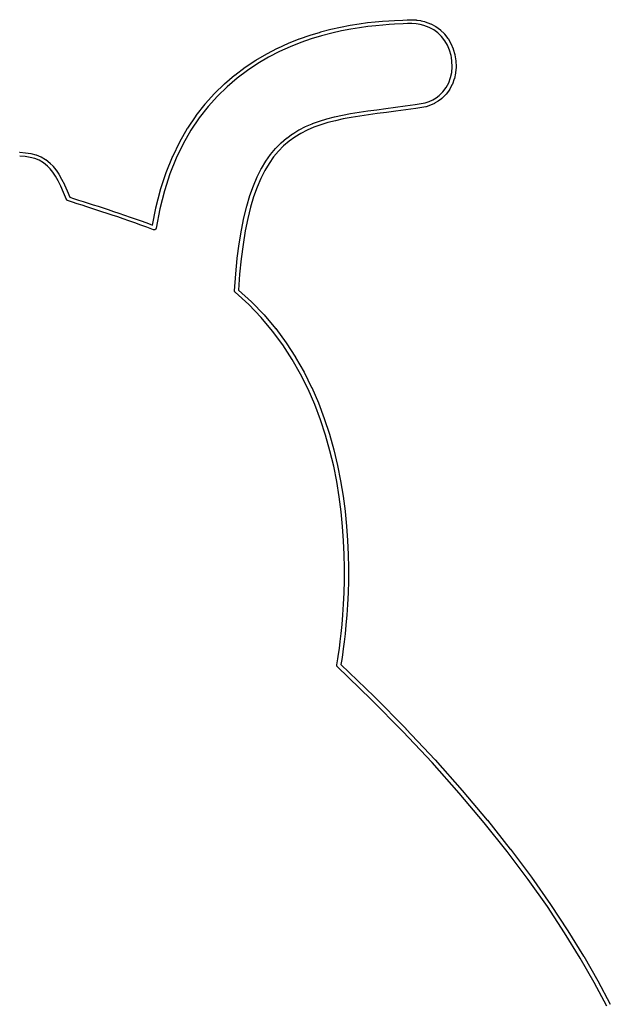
# Model space of a CAD drawing. Extents: x 4.86 to 6.83, y -5.62 to -2.66.
# Tile 3 of 3: x 5.85 to 6.74, y -4.14 to -2.66. Entities that reach past the tile are written whole.
import ezdxf

# ---------------------------------------------------------------- set-up
doc = ezdxf.new("R2010")
doc.units = 0
doc.header["$MEASUREMENT"] = 0
doc.layers.add('BLACK', color=7, linetype='CONTINUOUS')

msp = doc.modelspace()

# ---------------------------------------------------------------- linework, layer by layer
at = {"layer": 'BLACK', "linetype": 'CONTINUOUS'}
for p, q in [((6.32896, -2.67198), (6.34312, -2.66925)), ((6.34312, -2.66925), (6.34316, -2.66924)), ((6.34316, -2.66924), (6.34318, -2.66924)), ((6.34318, -2.66924), (6.3432, -2.66923)), ((6.3432, -2.66923), (6.35664, -2.66705)), ((6.35664, -2.66705), (6.35668, -2.66704)), ((6.35668, -2.66704), (6.3567, -2.66704)), ((6.3567, -2.66704), (6.35672, -2.66704)), ((6.35672, -2.66704), (6.36935, -2.66533)), ((6.36935, -2.66533), (6.36939, -2.66533)), ((6.36939, -2.66533), (6.36941, -2.66533)), ((6.36941, -2.66533), (6.36942, -2.66532)), ((6.36942, -2.66532), (6.38114, -2.66403)), ((6.38175, -2.6699), (6.37011, -2.67119)), ((6.38114, -2.66403), (6.38118, -2.66402)), ((6.38118, -2.66402), (6.38119, -2.66402)), ((6.38119, -2.66402), (6.3812, -2.66402)), ((6.3812, -2.66402), (6.3919, -2.66307)), ((6.3924, -2.66896), (6.38175, -2.6699)), ((6.3919, -2.66307), (6.39194, -2.66307)), ((6.39194, -2.66307), (6.39195, -2.66307)), ((6.39195, -2.66307), (6.39196, -2.66307)), ((6.39196, -2.66307), (6.40154, -2.6624)), ((6.40193, -2.66829), (6.3924, -2.66896)), ((6.40154, -2.6624), (6.40159, -2.6624)), ((6.40159, -2.6624), (6.40996, -2.66194)), ((6.40159, -2.6624), (6.40159, -2.6624)), ((6.40159, -2.6624), (6.40159, -2.6624)), ((6.41026, -2.66784), (6.40193, -2.66829)), ((6.40996, -2.66194), (6.40999, -2.66194)), ((6.40999, -2.66194), (6.40999, -2.66194)), ((6.40999, -2.66194), (6.40999, -2.66194)), ((6.40999, -2.66194), (6.41, -2.66194)), ((6.41, -2.66194), (6.42263, -2.6614)), ((6.41, -2.66194), (6.41, -2.66194)), ((6.42292, -2.6673), (6.41026, -2.66784)), ((6.42263, -2.6614), (6.42918, -2.66094)), ((6.42294, -2.6673), (6.42292, -2.6673)), ((6.42297, -2.6673), (6.42294, -2.6673)), ((6.42301, -2.6673), (6.42297, -2.6673)), ((6.42951, -2.66683), (6.42301, -2.6673)), ((6.42918, -2.66094), (6.42922, -2.66093)), ((6.42922, -2.66093), (6.42929, -2.66094)), ((6.42929, -2.66094), (6.42935, -2.66093)), ((6.42935, -2.66093), (6.4363, -2.66085)), ((6.43625, -2.66676), (6.42951, -2.66683)), ((6.44261, -2.66719), (6.43625, -2.66676)), ((6.4363, -2.66085), (6.43634, -2.66085)), ((6.43634, -2.66085), (6.43643, -2.66086)), ((6.43643, -2.66086), (6.43653, -2.66086)), ((6.43653, -2.66086), (6.44314, -2.66131)), ((6.44863, -2.66811), (6.44261, -2.66719)), ((6.44314, -2.66131), (6.44318, -2.66131)), ((6.44318, -2.66131), (6.44328, -2.66133)), ((6.44328, -2.66133), (6.44338, -2.66133)), ((6.44338, -2.66133), (6.44965, -2.66229)), ((6.45426, -2.66948), (6.44863, -2.66811)), ((6.44965, -2.66229), (6.44969, -2.6623)), ((6.44969, -2.6623), (6.44979, -2.66233)), ((6.44979, -2.66233), (6.4499, -2.66234)), ((6.4499, -2.66234), (6.45582, -2.66379)), ((6.46213, -2.67238), (6.45426, -2.66948)), ((6.45582, -2.66379), (6.45586, -2.6638)), ((6.45586, -2.6638), (6.456, -2.66385)), ((6.456, -2.66385), (6.45614, -2.66388)), ((6.45614, -2.66388), (6.46437, -2.66692)), ((6.46437, -2.66692), (6.4644, -2.66693)), ((6.4644, -2.66693), (6.46457, -2.66701)), ((6.46457, -2.66701), (6.46475, -2.66709)), ((6.46475, -2.66709), (6.47218, -2.6711)), ((6.26688, -2.68976), (6.28285, -2.68419)), ((6.28285, -2.68419), (6.28289, -2.68418)), ((6.28289, -2.68418), (6.28293, -2.68417)), ((6.28293, -2.68417), (6.28297, -2.68416)), ((6.28297, -2.68416), (6.29864, -2.6794)), ((6.3003, -2.68507), (6.28474, -2.68979)), ((6.29864, -2.6794), (6.29868, -2.67939)), ((6.29868, -2.67939), (6.29871, -2.67938)), ((6.29871, -2.67938), (6.29875, -2.67937)), ((6.29875, -2.67937), (6.31401, -2.67536)), ((6.31547, -2.68108), (6.3003, -2.68507)), ((6.31401, -2.67536), (6.31405, -2.67535)), ((6.31405, -2.67535), (6.31408, -2.67534)), ((6.31408, -2.67534), (6.31411, -2.67533)), ((6.31411, -2.67533), (6.32887, -2.672)), ((6.33013, -2.67777), (6.31547, -2.68108)), ((6.32887, -2.672), (6.32891, -2.67199)), ((6.32891, -2.67199), (6.32894, -2.67198)), ((6.32894, -2.67198), (6.32896, -2.67198)), ((6.34419, -2.67506), (6.33013, -2.67777)), ((6.35755, -2.67288), (6.34419, -2.67506)), ((6.37011, -2.67119), (6.35755, -2.67288)), ((6.46919, -2.67619), (6.46213, -2.67238)), ((6.47547, -2.68086), (6.46919, -2.67619)), ((6.47218, -2.6711), (6.47221, -2.67112)), ((6.47221, -2.67112), (6.47237, -2.67123)), ((6.47237, -2.67123), (6.47253, -2.67132)), ((6.47253, -2.67132), (6.47916, -2.67624)), ((6.48098, -2.68632), (6.47547, -2.68086)), ((6.47916, -2.67624), (6.47919, -2.67626)), ((6.47919, -2.67626), (6.47933, -2.67639)), ((6.47933, -2.67639), (6.47948, -2.67651)), ((6.47948, -2.67651), (6.48529, -2.68227)), ((6.48529, -2.68227), (6.48531, -2.68229)), ((6.48531, -2.68229), (6.48543, -2.68244)), ((6.48543, -2.68244), (6.48555, -2.68257)), ((6.48555, -2.68257), (6.49053, -2.68909)), ((6.23417, -2.70367), (6.25045, -2.69629)), ((6.25045, -2.69629), (6.25049, -2.69627)), ((6.25049, -2.69627), (6.25054, -2.69626)), ((6.25054, -2.69626), (6.25058, -2.69624)), ((6.25058, -2.69624), (6.26676, -2.6898)), ((6.26888, -2.69531), (6.25283, -2.7017)), ((6.26676, -2.6898), (6.2668, -2.68979)), ((6.2668, -2.68979), (6.26684, -2.68977)), ((6.26684, -2.68977), (6.26688, -2.68976)), ((6.28474, -2.68979), (6.26888, -2.69531)), ((6.48572, -2.69252), (6.48098, -2.68632)), ((6.48967, -2.69941), (6.48572, -2.69252)), ((6.49283, -2.70692), (6.48967, -2.69941)), ((6.49053, -2.68909), (6.49056, -2.68912)), ((6.49056, -2.68912), (6.49065, -2.68927)), ((6.49065, -2.68927), (6.49075, -2.68941)), ((6.49075, -2.68941), (6.49489, -2.69663)), ((6.49489, -2.69663), (6.49491, -2.69666)), ((6.49491, -2.69666), (6.49497, -2.69681)), ((6.49497, -2.69681), (6.49505, -2.69696)), ((6.49505, -2.69696), (6.49834, -2.7048)), ((6.20145, -2.72164), (6.21762, -2.71219)), ((6.21762, -2.71219), (6.21766, -2.71217)), ((6.21766, -2.71217), (6.21771, -2.71214)), ((6.21771, -2.71214), (6.21776, -2.71211)), ((6.21776, -2.71211), (6.23404, -2.70373)), ((6.23668, -2.70901), (6.22053, -2.71733)), ((6.23404, -2.70373), (6.23408, -2.70371)), ((6.23408, -2.70371), (6.23413, -2.70369)), ((6.23413, -2.70369), (6.23417, -2.70367)), ((6.25283, -2.7017), (6.23668, -2.70901)), ((6.49518, -2.71505), (6.49283, -2.70692)), ((6.49834, -2.7048), (6.49835, -2.70484)), ((6.49835, -2.70484), (6.4984, -2.70498)), ((6.4984, -2.70498), (6.49845, -2.70512)), ((6.49845, -2.70512), (6.50088, -2.71352)), ((6.50088, -2.71352), (6.50089, -2.71356)), ((6.50089, -2.71356), (6.50091, -2.71365)), ((6.50091, -2.71365), (6.50093, -2.71373)), ((6.50093, -2.71373), (6.50155, -2.71667)), ((6.18533, -2.73232), (6.2013, -2.72173)), ((6.2045, -2.7267), (6.18867, -2.73719)), ((6.2013, -2.72173), (6.20134, -2.72171)), ((6.20134, -2.72171), (6.2014, -2.72168)), ((6.2014, -2.72168), (6.20145, -2.72164)), ((6.22053, -2.71733), (6.2045, -2.7267)), ((6.49575, -2.71779), (6.49518, -2.71505)), ((6.49658, -2.72343), (6.49575, -2.71779)), ((6.49695, -2.7319), (6.49658, -2.72343)), ((6.50155, -2.71667), (6.50156, -2.71671)), ((6.50156, -2.71671), (6.50156, -2.71677)), ((6.50156, -2.71677), (6.50158, -2.71684)), ((6.50158, -2.71684), (6.50244, -2.72272)), ((6.50244, -2.72272), (6.50245, -2.72276)), ((6.50245, -2.72276), (6.50245, -2.72289)), ((6.50245, -2.72289), (6.50247, -2.72302)), ((6.50247, -2.72302), (6.50285, -2.73182)), ((6.15411, -2.7574), (6.16937, -2.74433)), ((6.16937, -2.74433), (6.16941, -2.74431)), ((6.16941, -2.74431), (6.16947, -2.74426)), ((6.16947, -2.74426), (6.16952, -2.74422)), ((6.16952, -2.74422), (6.18519, -2.73242)), ((6.18867, -2.73719), (6.17314, -2.74888)), ((6.18519, -2.73242), (6.18522, -2.7324)), ((6.18522, -2.7324), (6.18528, -2.73236)), ((6.18528, -2.73236), (6.18533, -2.73232)), ((6.49454, -2.74819), (6.49627, -2.74018)), ((6.49627, -2.74018), (6.49695, -2.7319)), ((6.50208, -2.74124), (6.50027, -2.74964)), ((6.5021, -2.74107), (6.50208, -2.74124)), ((6.50213, -2.7409), (6.5021, -2.74107)), ((6.50214, -2.74086), (6.50213, -2.7409)), ((6.50285, -2.73219), (6.50214, -2.74086)), ((6.50285, -2.73182), (6.50286, -2.73187)), ((6.50286, -2.73187), (6.50285, -2.73203)), ((6.50285, -2.73203), (6.50285, -2.73219)), ((6.13922, -2.77193), (6.15397, -2.75753)), ((6.15397, -2.75753), (6.154, -2.7575)), ((6.154, -2.7575), (6.15406, -2.75745)), ((6.15406, -2.75745), (6.15411, -2.7574)), ((6.17314, -2.74888), (6.15803, -2.76182)), ((6.48795, -2.76294), (6.49177, -2.75582)), ((6.49177, -2.75582), (6.49454, -2.74819)), ((6.49707, -2.75842), (6.49305, -2.76592)), ((6.49715, -2.75824), (6.49707, -2.75842)), ((6.49723, -2.75807), (6.49715, -2.75824)), ((6.49724, -2.75803), (6.49723, -2.75807)), ((6.50016, -2.75002), (6.49724, -2.75803)), ((6.5002, -2.74985), (6.50016, -2.75002)), ((6.50026, -2.74968), (6.5002, -2.74985)), ((6.50027, -2.74964), (6.50026, -2.74968)), ((6.12494, -2.78787), (6.13908, -2.77207)), ((6.13908, -2.77207), (6.13911, -2.77204)), ((6.13911, -2.77204), (6.13917, -2.77199)), ((6.13917, -2.77199), (6.13922, -2.77193)), ((6.15803, -2.76182), (6.14341, -2.77608)), ((6.47716, -2.77526), (6.48309, -2.76944)), ((6.48739, -2.7735), (6.48115, -2.77961)), ((6.48309, -2.76944), (6.48795, -2.76294)), ((6.48752, -2.77335), (6.48739, -2.7735)), ((6.48766, -2.77319), (6.48752, -2.77335)), ((6.48769, -2.77316), (6.48766, -2.77319)), ((6.49282, -2.76629), (6.48769, -2.77316)), ((6.49292, -2.76612), (6.49282, -2.76629)), ((6.49303, -2.76596), (6.49292, -2.76612)), ((6.49305, -2.76592), (6.49303, -2.76596)), ((6.11137, -2.8053), (6.1248, -2.78803)), ((6.1248, -2.78803), (6.12483, -2.78799)), ((6.12483, -2.78799), (6.12489, -2.78794)), ((6.12489, -2.78794), (6.12494, -2.78787)), ((6.14341, -2.77608), (6.1294, -2.79173)), ((6.4261, -2.79077), (6.44112, -2.78862)), ((6.44112, -2.78862), (6.45626, -2.78627)), ((6.45626, -2.78627), (6.46214, -2.78421)), ((6.46214, -2.78421), (6.46764, -2.78164)), ((6.47028, -2.78693), (6.4645, -2.78963)), ((6.46764, -2.78164), (6.47265, -2.77864)), ((6.47039, -2.78686), (6.47028, -2.78693)), ((6.47051, -2.78681), (6.47039, -2.78686)), ((6.47055, -2.78679), (6.47051, -2.78681)), ((6.47582, -2.78363), (6.47055, -2.78679)), ((6.47265, -2.77864), (6.47716, -2.77526)), ((6.47593, -2.78355), (6.47582, -2.78363)), ((6.47604, -2.78348), (6.47593, -2.78355)), ((6.47608, -2.78345), (6.47604, -2.78348)), ((6.48086, -2.77986), (6.47608, -2.78345)), ((6.48098, -2.77975), (6.48086, -2.77986)), ((6.48112, -2.77964), (6.48098, -2.77975)), ((6.48115, -2.77961), (6.48112, -2.77964)), ((6.1294, -2.79173), (6.1161, -2.80884)), ((6.33176, -2.80467), (6.344, -2.80237)), ((6.344, -2.80237), (6.34404, -2.80236)), ((6.34404, -2.80236), (6.34406, -2.80236)), ((6.34406, -2.80236), (6.34407, -2.80235)), ((6.34407, -2.80235), (6.35672, -2.80027)), ((6.35672, -2.80027), (6.35676, -2.80026)), ((6.35676, -2.80026), (6.35677, -2.80026)), ((6.35677, -2.80026), (6.36983, -2.79832)), ((6.35677, -2.80026), (6.35677, -2.80026)), ((6.36983, -2.79832), (6.36986, -2.79832)), ((6.36986, -2.79832), (6.36986, -2.79832)), ((6.36986, -2.79832), (6.36987, -2.79832)), ((6.36987, -2.79831), (6.38333, -2.79646)), ((6.36987, -2.79832), (6.36987, -2.79831)), ((6.36987, -2.79831), (6.36987, -2.79831)), ((6.38413, -2.80231), (6.37069, -2.80416)), ((6.38333, -2.79646), (6.38334, -2.79646)), ((6.38334, -2.79646), (6.39721, -2.79463)), ((6.38334, -2.79646), (6.38334, -2.79646)), ((6.39798, -2.80049), (6.38413, -2.80231)), ((6.39721, -2.79463), (6.41147, -2.79276)), ((6.39721, -2.79463), (6.39721, -2.79463)), ((6.39721, -2.79463), (6.39721, -2.79463)), ((6.41224, -2.79861), (6.39798, -2.80049)), ((6.39798, -2.80049), (6.39798, -2.80049)), ((6.41147, -2.79276), (6.4261, -2.79077)), ((6.41225, -2.79861), (6.41224, -2.79861)), ((6.41224, -2.79861), (6.41224, -2.79861)), ((6.42691, -2.79662), (6.41225, -2.79861)), ((6.42693, -2.79662), (6.42691, -2.79662)), ((6.42691, -2.79662), (6.42691, -2.79662)), ((6.44197, -2.79446), (6.42693, -2.79662)), ((6.44201, -2.79446), (6.44197, -2.79446)), ((6.44197, -2.79446), (6.44197, -2.79446)), ((6.45744, -2.79206), (6.44201, -2.79446)), ((6.45768, -2.792), (6.45744, -2.79206)), ((6.45792, -2.79195), (6.45768, -2.792)), ((6.45796, -2.79193), (6.45792, -2.79195)), ((6.46423, -2.78974), (6.45796, -2.79193)), ((6.46435, -2.78968), (6.46423, -2.78974)), ((6.46447, -2.78964), (6.46435, -2.78968)), ((6.4645, -2.78963), (6.46447, -2.78964)), ((6.09863, -2.82427), (6.11125, -2.80546)), ((6.1161, -2.80884), (6.10359, -2.82747)), ((6.11125, -2.80546), (6.11127, -2.80543)), ((6.11127, -2.80543), (6.11133, -2.80537)), ((6.11133, -2.80537), (6.11137, -2.8053)), ((6.2762, -2.82189), (6.28634, -2.81753)), ((6.28634, -2.81753), (6.28638, -2.81752)), ((6.28638, -2.81752), (6.28644, -2.8175)), ((6.28644, -2.8175), (6.2865, -2.81747)), ((6.2865, -2.81747), (6.29707, -2.81365)), ((6.29707, -2.81365), (6.29711, -2.81364)), ((6.29711, -2.81364), (6.29716, -2.81363)), ((6.29716, -2.81363), (6.29721, -2.8136)), ((6.29721, -2.8136), (6.3082, -2.81026)), ((6.30986, -2.81593), (6.299, -2.81923)), ((6.3082, -2.81026), (6.30824, -2.81025)), ((6.30824, -2.81025), (6.30829, -2.81024)), ((6.30829, -2.81024), (6.30833, -2.81023)), ((6.30833, -2.81023), (6.31974, -2.8073)), ((6.32116, -2.81303), (6.30986, -2.81593)), ((6.31974, -2.8073), (6.31978, -2.80729)), ((6.31978, -2.80729), (6.31981, -2.80728)), ((6.31981, -2.80728), (6.31985, -2.80727)), ((6.31985, -2.80727), (6.33168, -2.80469)), ((6.33289, -2.81047), (6.32116, -2.81303)), ((6.33168, -2.80469), (6.33172, -2.80468)), ((6.33172, -2.80468), (6.33174, -2.80468)), ((6.33174, -2.80468), (6.33176, -2.80467)), ((6.34506, -2.80818), (6.33289, -2.81047)), ((6.35766, -2.8061), (6.34506, -2.80818)), ((6.37069, -2.80416), (6.35766, -2.8061)), ((6.08682, -2.84484), (6.09852, -2.82444)), ((6.10359, -2.82747), (6.09199, -2.84769)), ((6.09852, -2.82444), (6.09854, -2.82441)), ((6.09854, -2.82441), (6.09859, -2.82434)), ((6.09859, -2.82434), (6.09863, -2.82427)), ((6.24783, -2.83917), (6.25666, -2.8328)), ((6.25666, -2.8328), (6.25669, -2.83278)), ((6.25669, -2.83278), (6.25678, -2.83273)), ((6.25678, -2.83273), (6.25685, -2.83267)), ((6.25685, -2.83267), (6.26613, -2.82704)), ((6.2691, -2.83214), (6.26002, -2.83766)), ((6.26613, -2.82704), (6.26616, -2.82702)), ((6.26616, -2.82702), (6.26624, -2.82698)), ((6.26624, -2.82698), (6.26631, -2.82693)), ((6.26631, -2.82693), (6.27602, -2.82197)), ((6.27862, -2.82728), (6.2691, -2.83214)), ((6.27602, -2.82197), (6.27606, -2.82195)), ((6.27606, -2.82195), (6.27613, -2.82193)), ((6.27613, -2.82193), (6.2762, -2.82189)), ((6.28859, -2.82299), (6.27862, -2.82728)), ((6.299, -2.81923), (6.28859, -2.82299)), ((6.07603, -2.86709), (6.08672, -2.84503)), ((6.09199, -2.84769), (6.08139, -2.86958)), ((6.08672, -2.84503), (6.08674, -2.84499)), ((6.08674, -2.84499), (6.08678, -2.84492)), ((6.08678, -2.84492), (6.08682, -2.84484)), ((6.23112, -2.85468), (6.23906, -2.84665)), ((6.23906, -2.84665), (6.23909, -2.84662)), ((6.23909, -2.84662), (6.23917, -2.84656)), ((6.23917, -2.84656), (6.23924, -2.84648)), ((6.23924, -2.84648), (6.24764, -2.83932)), ((6.25138, -2.84389), (6.24317, -2.85089)), ((6.24764, -2.83932), (6.24767, -2.83929)), ((6.24767, -2.83929), (6.24775, -2.83923)), ((6.24775, -2.83923), (6.24783, -2.83917)), ((6.26002, -2.83766), (6.25138, -2.84389)), ((5.84542, -2.86041), (5.84568, -2.86041)), ((5.84568, -2.86041), (5.84594, -2.86041)), ((5.84594, -2.86041), (5.85434, -2.86122)), ((5.85434, -2.86122), (5.85438, -2.86122)), ((5.85438, -2.86122), (5.85444, -2.86123)), ((5.85444, -2.86123), (5.85451, -2.86124)), ((5.85451, -2.86124), (5.86238, -2.86245)), ((5.86238, -2.86245), (5.86242, -2.86245)), ((5.86242, -2.86245), (5.86253, -2.86248)), ((5.86253, -2.86248), (5.86265, -2.8625)), ((5.86265, -2.8625), (5.87006, -2.86437)), ((6.22346, -2.86383), (6.23095, -2.85487)), ((6.2354, -2.85875), (6.22806, -2.86752)), ((6.23095, -2.85487), (6.23098, -2.85483)), ((6.23098, -2.85483), (6.23105, -2.85476)), ((6.23105, -2.85476), (6.23112, -2.85468)), ((6.24317, -2.85089), (6.2354, -2.85875)), ((5.85369, -2.86709), (5.84566, -2.86631)), ((5.86134, -2.86826), (5.85369, -2.86709)), ((5.86843, -2.87005), (5.86134, -2.86826)), ((5.87507, -2.87267), (5.86843, -2.87005)), ((5.87006, -2.86437), (5.8701, -2.86438)), ((5.8701, -2.86438), (5.87026, -2.86444)), ((5.87026, -2.86444), (5.87043, -2.86448)), ((5.87043, -2.86448), (5.87745, -2.86726)), ((5.88138, -2.87637), (5.87507, -2.87267)), ((5.87745, -2.86726), (5.87749, -2.86728)), ((5.87749, -2.86728), (5.87767, -2.86737)), ((5.87767, -2.86737), (5.87786, -2.86746)), ((5.87786, -2.86746), (5.88457, -2.8714)), ((5.88752, -2.88146), (5.88138, -2.87637)), ((5.88457, -2.8714), (5.88461, -2.87142)), ((5.88461, -2.87142), (5.88478, -2.87155)), ((5.88478, -2.87155), (5.88496, -2.87167)), ((5.88496, -2.87167), (5.89143, -2.87703)), ((5.89143, -2.87703), (5.89146, -2.87706)), ((5.89146, -2.87706), (5.89157, -2.87717)), ((5.89157, -2.87717), (5.8917, -2.87728)), ((5.8917, -2.87728), (5.89591, -2.88177)), ((6.06637, -2.89108), (6.07595, -2.86728)), ((6.08139, -2.86958), (6.07189, -2.89319)), ((6.07595, -2.86728), (6.07596, -2.86724)), ((6.07596, -2.86724), (6.076, -2.86717)), ((6.076, -2.86717), (6.07603, -2.86709)), ((6.20956, -2.88518), (6.21614, -2.87416)), ((6.22115, -2.87729), (6.21468, -2.88812)), ((6.21614, -2.87416), (6.21616, -2.87413)), ((6.21616, -2.87413), (6.21622, -2.87405)), ((6.21622, -2.87405), (6.21627, -2.87397)), ((6.21627, -2.87397), (6.22331, -2.86402)), ((6.22806, -2.86752), (6.22115, -2.87729)), ((6.22331, -2.86402), (6.22333, -2.86398)), ((6.22333, -2.86398), (6.2234, -2.86391)), ((6.2234, -2.86391), (6.22346, -2.86383)), ((5.89152, -2.88572), (5.88752, -2.88146)), ((5.89553, -2.89082), (5.89152, -2.88572)), ((5.89954, -2.89684), (5.89553, -2.89082)), ((5.89591, -2.88177), (5.89594, -2.8818)), ((5.89594, -2.8818), (5.89601, -2.88189)), ((5.89601, -2.88189), (5.89608, -2.88197)), ((5.89608, -2.88197), (5.90025, -2.88727)), ((5.90025, -2.88727), (5.90027, -2.8873)), ((5.90027, -2.8873), (5.90032, -2.88738)), ((5.90032, -2.88738), (5.90038, -2.88745)), ((5.90038, -2.88745), (5.90451, -2.89365)), ((6.05795, -2.91686), (6.0663, -2.89126)), ((6.0663, -2.89126), (6.06632, -2.89122)), ((6.06632, -2.89122), (6.06635, -2.89115)), ((6.06635, -2.89115), (6.06637, -2.89108)), ((6.20333, -2.8975), (6.20945, -2.88536)), ((6.21468, -2.88812), (6.20864, -2.90007)), ((6.20945, -2.88536), (6.20947, -2.88532)), ((6.20947, -2.88532), (6.20952, -2.88525)), ((6.20952, -2.88525), (6.20956, -2.88518)), ((5.90358, -2.90385), (5.89954, -2.89684)), ((5.90764, -2.91192), (5.90358, -2.90385)), ((5.90451, -2.89365), (5.90453, -2.89368)), ((5.90453, -2.89368), (5.90457, -2.89375)), ((5.90457, -2.89375), (5.90461, -2.89381)), ((5.90461, -2.89381), (5.90874, -2.90097)), ((5.90874, -2.90097), (5.90876, -2.90101)), ((5.90876, -2.90101), (5.90878, -2.90107)), ((5.90878, -2.90107), (5.90881, -2.90112)), ((5.90881, -2.90112), (5.91295, -2.90932)), ((6.07189, -2.89319), (6.06359, -2.9186)), ((6.19758, -2.911), (6.20325, -2.89768)), ((6.20864, -2.90007), (6.20305, -2.91323)), ((6.20325, -2.89768), (6.20326, -2.89764)), ((6.20326, -2.89764), (6.2033, -2.89757)), ((6.2033, -2.89757), (6.20333, -2.8975)), ((5.91176, -2.92113), (5.90764, -2.91192)), ((5.91596, -2.93159), (5.91176, -2.92113)), ((5.91295, -2.90932), (5.91297, -2.90936)), ((5.91297, -2.90936), (5.91298, -2.90941)), ((5.91298, -2.90941), (5.91301, -2.90945)), ((5.91301, -2.90945), (5.91717, -2.91877)), ((5.91717, -2.91877), (5.91719, -2.91881)), ((5.91719, -2.91881), (5.9172, -2.91884)), ((5.9172, -2.91884), (5.91722, -2.91888)), ((5.91722, -2.91888), (5.92093, -2.92813)), ((6.05086, -2.94451), (6.0579, -2.91704)), ((6.06359, -2.9186), (6.05661, -2.94588)), ((6.0579, -2.91704), (6.05791, -2.917)), ((6.05791, -2.917), (6.05793, -2.91693)), ((6.05793, -2.91693), (6.05795, -2.91686)), ((6.19232, -2.92575), (6.19752, -2.91117)), ((6.19752, -2.91117), (6.19753, -2.91113)), ((6.19753, -2.91113), (6.19756, -2.91107)), ((6.19756, -2.91107), (6.19758, -2.911)), ((6.20305, -2.91323), (6.19791, -2.92766)), ((5.91601, -2.93168), (5.91596, -2.93159)), ((5.91604, -2.93178), (5.91601, -2.93168)), ((5.91614, -2.93194), (5.91604, -2.93178)), ((5.91622, -2.9321), (5.91614, -2.93194)), ((5.91629, -2.93218), (5.91622, -2.9321)), ((5.91634, -2.93227), (5.91629, -2.93218)), ((5.91647, -2.93241), (5.91634, -2.93227)), ((5.91658, -2.93255), (5.91647, -2.93241)), ((5.91666, -2.93262), (5.91658, -2.93255)), ((5.91673, -2.9327), (5.91666, -2.93262)), ((5.91688, -2.93281), (5.91673, -2.9327)), ((5.91703, -2.93292), (5.91688, -2.93281)), ((5.91712, -2.93298), (5.91703, -2.93292)), ((5.9172, -2.93304), (5.91712, -2.93298)), ((5.91737, -2.93311), (5.9172, -2.93304)), ((5.91753, -2.9332), (5.91737, -2.93311)), ((5.91763, -2.93324), (5.91753, -2.9332)), ((5.91772, -2.93328), (5.91763, -2.93324)), ((5.91776, -2.93329), (5.91772, -2.93328)), ((5.92505, -2.93573), (5.91776, -2.93329)), ((5.92093, -2.92813), (5.92692, -2.93013)), ((5.92506, -2.93574), (5.92505, -2.93573)), ((5.92505, -2.93573), (5.92505, -2.93573)), ((5.93234, -2.93813), (5.92506, -2.93574)), ((5.92692, -2.93013), (5.93419, -2.93252)), ((5.93419, -2.93252), (5.94148, -2.93489)), ((5.94148, -2.93489), (5.94148, -2.93489)), ((5.94148, -2.93489), (5.9488, -2.93726)), ((5.9488, -2.93726), (5.9488, -2.93726)), ((5.9488, -2.93726), (5.95621, -2.93964)), ((6.18755, -2.9418), (6.19227, -2.9259)), ((6.19227, -2.9259), (6.19228, -2.92586)), ((6.19228, -2.92586), (6.19231, -2.92581)), ((6.19231, -2.92581), (6.19232, -2.92575)), ((6.19791, -2.92766), (6.19323, -2.94342)), ((5.93235, -2.93814), (5.93234, -2.93813)), ((5.93234, -2.93813), (5.93234, -2.93813)), ((5.93965, -2.94051), (5.93235, -2.93814)), ((5.93966, -2.94051), (5.93965, -2.94051)), ((5.93965, -2.94051), (5.93965, -2.94051)), ((5.94699, -2.94288), (5.93966, -2.94051)), ((5.947, -2.94288), (5.94699, -2.94288)), ((5.94699, -2.94288), (5.94699, -2.94288)), ((5.9544, -2.94526), (5.947, -2.94288)), ((5.96189, -2.94767), (5.9544, -2.94526)), ((5.9544, -2.94526), (5.9544, -2.94526)), ((5.95621, -2.93964), (5.95621, -2.93964)), ((5.95621, -2.93964), (5.95621, -2.93964)), ((5.95621, -2.93964), (5.9637, -2.94205)), ((5.9695, -2.95013), (5.96189, -2.94767)), ((5.9637, -2.94205), (5.9637, -2.94205)), ((5.9637, -2.94205), (5.9637, -2.94205)), ((5.9637, -2.94205), (5.97131, -2.94451)), ((5.97723, -2.95265), (5.9695, -2.95013)), ((5.97131, -2.94451), (5.97132, -2.94451)), ((5.97132, -2.94451), (5.97132, -2.94451)), ((5.97132, -2.94451), (5.97907, -2.94703)), ((5.97907, -2.94703), (5.97908, -2.94704)), ((5.97908, -2.94704), (5.97908, -2.94704)), ((5.97908, -2.94704), (5.98699, -2.94965)), ((5.98699, -2.94965), (5.987, -2.94965)), ((5.987, -2.94965), (5.987, -2.94965)), ((5.987, -2.94965), (5.9951, -2.95237)), ((6.04587, -2.97062), (6.05082, -2.94468)), ((6.05082, -2.94468), (6.05083, -2.94464)), ((6.05083, -2.94464), (6.05085, -2.94458)), ((6.05085, -2.94458), (6.05086, -2.94451)), ((6.05661, -2.94588), (6.05101, -2.97518)), ((6.18326, -2.95922), (6.18751, -2.94194)), ((6.18751, -2.94194), (6.18752, -2.9419)), ((6.18752, -2.9419), (6.18754, -2.94185)), ((6.18754, -2.94185), (6.18755, -2.9418)), ((6.19323, -2.94342), (6.18901, -2.96057)), ((5.98513, -2.95525), (5.97723, -2.95265)), ((5.99322, -2.95796), (5.98513, -2.95525)), ((6.00152, -2.96079), (5.99322, -2.95796)), ((5.9951, -2.95237), (5.99512, -2.95237)), ((5.99512, -2.95237), (5.99512, -2.95237)), ((5.99512, -2.95237), (6.00343, -2.95521)), ((6.01005, -2.96376), (6.00152, -2.96079)), ((6.00343, -2.95521), (6.00345, -2.95521)), ((6.00345, -2.95521), (6.00345, -2.95521)), ((6.00345, -2.95521), (6.012, -2.95819)), ((6.01885, -2.96689), (6.01005, -2.96376)), ((6.012, -2.95819), (6.01202, -2.95819)), ((6.01202, -2.95819), (6.01202, -2.95819)), ((6.01202, -2.95819), (6.02083, -2.96132)), ((6.02793, -2.97019), (6.01885, -2.96689)), ((6.02083, -2.96132), (6.02085, -2.96133)), ((6.02085, -2.96133), (6.02085, -2.96133)), ((6.02085, -2.96133), (6.02995, -2.96464)), ((6.02995, -2.96464), (6.02997, -2.96465)), ((6.02997, -2.96465), (6.02998, -2.96465)), ((6.02998, -2.96465), (6.03939, -2.96815)), ((6.17946, -2.97808), (6.18323, -2.95934)), ((6.18323, -2.95934), (6.18324, -2.9593)), ((6.18324, -2.9593), (6.18325, -2.95926)), ((6.18325, -2.95926), (6.18326, -2.95922)), ((6.18901, -2.96057), (6.18526, -2.97919)), ((6.03732, -2.97368), (6.02793, -2.97019)), ((6.04706, -2.97739), (6.03732, -2.97368)), ((6.03939, -2.96815), (6.03941, -2.96816)), ((6.03941, -2.96816), (6.03941, -2.96816)), ((6.03941, -2.96816), (6.04587, -2.97062)), ((6.0473, -2.97745), (6.04706, -2.97739)), ((6.04753, -2.97752), (6.0473, -2.97745)), ((6.04757, -2.97753), (6.04753, -2.97752)), ((6.04761, -2.97754), (6.04757, -2.97753)), ((6.04786, -2.97756), (6.04761, -2.97754)), ((6.04811, -2.97758), (6.04786, -2.97756)), ((6.04815, -2.97758), (6.04811, -2.97758)), ((6.04819, -2.97758), (6.04815, -2.97758)), ((6.04843, -2.97755), (6.04819, -2.97758)), ((6.04868, -2.97753), (6.04843, -2.97755)), ((6.04872, -2.97751), (6.04868, -2.97753)), ((6.04876, -2.97751), (6.04872, -2.97751)), ((6.049, -2.97743), (6.04876, -2.97751)), ((6.04923, -2.97736), (6.049, -2.97743)), ((6.04927, -2.97734), (6.04923, -2.97736)), ((6.04931, -2.97733), (6.04927, -2.97734)), ((6.04952, -2.9772), (6.04931, -2.97733)), ((6.04974, -2.97709), (6.04952, -2.9772)), ((6.04977, -2.97706), (6.04974, -2.97709)), ((6.04981, -2.97704), (6.04977, -2.97706)), ((6.05, -2.97688), (6.04981, -2.97704)), ((6.05019, -2.97672), (6.05, -2.97688)), ((6.05021, -2.97669), (6.05019, -2.97672)), ((6.05025, -2.97667), (6.05021, -2.97669)), ((6.0504, -2.97647), (6.05025, -2.97667)), ((6.05056, -2.97628), (6.0504, -2.97647)), ((6.05058, -2.97624), (6.05056, -2.97628)), ((6.0506, -2.97621), (6.05058, -2.97624)), ((6.05071, -2.97599), (6.0506, -2.97621)), ((6.05083, -2.97577), (6.05071, -2.97599)), ((6.05084, -2.97573), (6.05083, -2.97577)), ((6.05086, -2.9757), (6.05084, -2.97573)), ((6.05093, -2.97546), (6.05086, -2.9757)), ((6.051, -2.97522), (6.05093, -2.97546)), ((6.05101, -2.97518), (6.051, -2.97522)), ((6.17614, -2.99844), (6.17944, -2.97819)), ((6.17944, -2.97815), (6.17945, -2.97811)), ((6.17944, -2.97819), (6.17944, -2.97815)), ((6.17945, -2.97811), (6.17946, -2.97808)), ((6.18526, -2.97919), (6.18198, -2.99933)), ((6.17332, -3.02036), (6.17613, -2.99853)), ((6.17613, -2.99849), (6.17614, -2.99846)), ((6.17613, -2.99853), (6.17613, -2.99849)), ((6.17614, -2.99846), (6.17614, -2.99844)), ((6.18198, -2.99933), (6.17918, -3.02107)), ((6.17099, -3.04392), (6.17331, -3.02045)), ((6.17331, -3.0204), (6.17332, -3.02038)), ((6.17331, -3.02045), (6.17331, -3.0204)), ((6.17332, -3.02038), (6.17332, -3.02036)), ((6.17918, -3.02107), (6.17687, -3.04446)), ((6.16915, -3.06917), (6.17098, -3.04399)), ((6.17098, -3.04399), (6.17099, -3.04395)), ((6.17099, -3.04393), (6.17099, -3.04392)), ((6.17099, -3.04395), (6.17099, -3.04393)), ((6.17687, -3.04446), (6.17515, -3.06816)), ((6.16916, -3.06933), (6.16915, -3.06917)), ((6.16915, -3.0695), (6.16916, -3.06933)), ((6.16916, -3.06962), (6.16915, -3.0695)), ((6.16917, -3.06975), (6.16916, -3.06962)), ((6.1692, -3.06991), (6.16917, -3.06975)), ((6.16923, -3.07007), (6.1692, -3.06991)), ((6.16927, -3.07019), (6.16923, -3.07007)), ((6.16929, -3.07031), (6.16927, -3.07019)), ((6.16936, -3.07046), (6.16929, -3.07031)), ((6.16941, -3.07061), (6.16936, -3.07046)), ((6.16948, -3.07072), (6.16941, -3.07061)), ((6.16953, -3.07084), (6.16948, -3.07072)), ((6.17515, -3.06816), (6.19467, -3.08587)), ((6.16962, -3.07097), (6.16953, -3.07084)), ((6.1697, -3.07111), (6.16962, -3.07097)), ((6.16979, -3.07121), (6.1697, -3.07111)), ((6.16986, -3.07131), (6.16979, -3.07121)), ((6.16998, -3.07142), (6.16986, -3.07131)), ((6.17008, -3.07154), (6.16998, -3.07142)), ((6.17011, -3.07157), (6.17008, -3.07154)), ((6.19062, -3.09018), (6.17011, -3.07157)), ((6.20936, -3.10964), (6.19062, -3.09018)), ((6.19467, -3.08587), (6.1947, -3.0859)), ((6.1947, -3.0859), (6.19475, -3.08596)), ((6.19475, -3.08596), (6.19481, -3.08601)), ((6.19481, -3.08601), (6.21368, -3.10561)), ((6.22646, -3.12993), (6.20936, -3.10964)), ((6.21368, -3.10561), (6.21371, -3.10564)), ((6.21371, -3.10564), (6.21375, -3.10571)), ((6.21375, -3.10571), (6.21381, -3.10576)), ((6.21381, -3.10576), (6.23104, -3.1262)), ((6.24201, -3.15096), (6.22646, -3.12993)), ((6.23104, -3.1262), (6.23107, -3.12623)), ((6.23107, -3.12623), (6.23111, -3.12629)), ((6.23111, -3.12629), (6.23116, -3.12635)), ((6.23116, -3.12635), (6.24681, -3.14752)), ((6.25607, -3.17261), (6.24201, -3.15096)), ((6.24681, -3.14752), (6.24684, -3.14755)), ((6.24684, -3.14755), (6.24687, -3.14761)), ((6.24687, -3.14761), (6.24691, -3.14767)), ((6.24691, -3.14767), (6.26107, -3.16947)), ((6.2687, -3.19481), (6.25607, -3.17261)), ((6.26107, -3.16947), (6.26109, -3.16951)), ((6.26109, -3.16951), (6.26112, -3.16957)), ((6.26112, -3.16957), (6.26115, -3.16962)), ((6.26115, -3.16962), (6.27387, -3.19196)), ((6.27998, -3.21744), (6.2687, -3.19481)), ((6.27387, -3.19196), (6.27389, -3.19199)), ((6.27389, -3.19199), (6.27392, -3.19205)), ((6.27392, -3.19205), (6.27395, -3.1921)), ((6.27395, -3.1921), (6.2853, -3.21487)), ((6.28998, -3.24041), (6.27998, -3.21744)), ((6.2853, -3.21487), (6.28532, -3.21491)), ((6.28532, -3.21491), (6.28534, -3.21496)), ((6.28534, -3.21496), (6.28537, -3.21501)), ((6.28537, -3.21501), (6.29542, -3.23812)), ((6.29876, -3.26361), (6.28998, -3.24041)), ((6.29542, -3.23812), (6.29544, -3.23815)), ((6.29544, -3.23815), (6.29546, -3.2382)), ((6.29546, -3.2382), (6.29548, -3.23825)), ((6.29548, -3.23825), (6.30431, -3.26159)), ((6.3064, -3.28696), (6.29876, -3.26361)), ((6.30431, -3.26159), (6.30433, -3.26163)), ((6.30433, -3.26163), (6.30434, -3.26167)), ((6.30434, -3.26167), (6.30436, -3.26172)), ((6.30436, -3.26172), (6.31203, -3.28519)), ((6.31295, -3.31035), (6.3064, -3.28696)), ((6.31203, -3.28519), (6.31204, -3.28522)), ((6.31204, -3.28522), (6.31205, -3.28527)), ((6.31205, -3.28527), (6.31207, -3.28531)), ((6.31207, -3.28531), (6.31866, -3.30881)), ((6.3185, -3.33367), (6.31295, -3.31035)), ((6.31866, -3.30881), (6.31867, -3.30885)), ((6.31867, -3.30885), (6.31867, -3.30889)), ((6.31867, -3.30889), (6.31869, -3.30892)), ((6.31869, -3.30892), (6.32426, -3.33236)), ((6.3231, -3.35684), (6.3185, -3.33367)), ((6.32426, -3.33236), (6.32426, -3.3324)), ((6.32426, -3.3324), (6.32427, -3.33243)), ((6.32427, -3.33243), (6.32428, -3.33247)), ((6.32428, -3.33247), (6.3289, -3.35574)), ((6.32683, -3.37974), (6.3231, -3.35684)), ((6.3289, -3.35574), (6.32891, -3.35578)), ((6.32891, -3.35578), (6.32891, -3.35581)), ((6.32891, -3.35581), (6.32892, -3.35584)), ((6.32892, -3.35584), (6.33266, -3.37884)), ((6.32975, -3.40228), (6.32683, -3.37974)), ((6.33266, -3.37884), (6.33267, -3.37888)), ((6.33267, -3.37888), (6.33267, -3.37891)), ((6.33267, -3.37891), (6.33268, -3.37893)), ((6.33268, -3.37893), (6.33561, -3.40157)), ((6.33193, -3.42436), (6.32975, -3.40228)), ((6.33561, -3.40157), (6.33561, -3.40161)), ((6.33561, -3.40161), (6.33561, -3.40163)), ((6.33561, -3.40163), (6.33562, -3.40165)), ((6.33562, -3.40165), (6.33781, -3.42382)), ((6.33345, -3.44588), (6.33193, -3.42436)), ((6.33781, -3.42382), (6.33782, -3.42386)), ((6.33782, -3.42386), (6.33782, -3.42388)), ((6.33782, -3.42388), (6.33782, -3.4239)), ((6.33782, -3.4239), (6.33934, -3.4455)), ((6.33437, -3.46673), (6.33345, -3.44588)), ((6.33934, -3.4455), (6.33935, -3.44554)), ((6.33935, -3.44554), (6.33934, -3.44556)), ((6.33934, -3.44556), (6.33935, -3.44558)), ((6.33935, -3.44558), (6.34027, -3.46651)), ((6.33476, -3.48682), (6.33437, -3.46673)), ((6.34027, -3.46651), (6.34027, -3.46655)), ((6.34027, -3.46655), (6.34027, -3.46657)), ((6.34027, -3.46657), (6.34027, -3.46658)), ((6.34027, -3.46658), (6.34066, -3.48674)), ((6.33468, -3.50605), (6.33476, -3.48682)), ((6.34066, -3.48681), (6.34059, -3.5061)), ((6.34066, -3.48674), (6.34066, -3.48678)), ((6.34066, -3.48678), (6.34066, -3.4868)), ((6.34066, -3.4868), (6.34066, -3.48681)), ((6.33422, -3.52431), (6.33468, -3.50605)), ((6.34059, -3.50617), (6.34012, -3.52449)), ((6.34059, -3.5061), (6.34059, -3.50615)), ((6.34059, -3.50615), (6.34059, -3.50616)), ((6.34059, -3.50616), (6.34059, -3.50617)), ((6.33343, -3.54151), (6.33422, -3.52431)), ((6.34012, -3.52455), (6.33933, -3.54181)), ((6.34012, -3.52449), (6.34012, -3.52453)), ((6.34012, -3.52453), (6.34012, -3.52454)), ((6.34012, -3.52454), (6.34012, -3.52455)), ((6.33239, -3.55755), (6.33343, -3.54151)), ((6.33933, -3.54187), (6.33828, -3.55795)), ((6.33933, -3.54181), (6.33933, -3.54185)), ((6.33933, -3.54185), (6.33933, -3.54186)), ((6.33933, -3.54186), (6.33933, -3.54187)), ((6.33117, -3.57232), (6.33239, -3.55755)), ((6.33828, -3.55801), (6.33705, -3.57283)), ((6.33828, -3.55795), (6.33828, -3.558)), ((6.33828, -3.558), (6.33828, -3.558)), ((6.33828, -3.558), (6.33828, -3.55801)), ((6.32983, -3.58572), (6.33117, -3.57232)), ((6.33705, -3.57288), (6.3357, -3.58633)), ((6.33705, -3.57283), (6.33705, -3.57287)), ((6.33705, -3.57287), (6.33705, -3.57287)), ((6.33705, -3.57287), (6.33705, -3.57288)), ((6.32844, -3.59765), (6.32983, -3.58572)), ((6.3357, -3.58637), (6.33431, -3.59836)), ((6.3357, -3.58633), (6.3357, -3.58637)), ((6.3357, -3.58637), (6.3357, -3.58637)), ((6.3357, -3.58637), (6.3357, -3.58637)), ((6.32708, -3.60802), (6.32844, -3.59765)), ((6.3343, -3.5984), (6.33293, -3.60881)), ((6.33431, -3.59836), (6.3343, -3.5984)), ((6.3343, -3.5984), (6.3343, -3.5984)), ((6.3343, -3.5984), (6.3343, -3.5984)), ((6.32471, -3.62366), (6.32581, -3.61673)), ((6.32581, -3.61673), (6.32708, -3.60802)), ((6.33165, -3.61764), (6.33054, -3.62462)), ((6.33293, -3.60886), (6.33165, -3.6176)), ((6.33165, -3.6176), (6.33165, -3.61764)), ((6.33165, -3.61764), (6.33165, -3.61764)), ((6.33293, -3.60881), (6.33293, -3.60886)), ((6.33293, -3.60886), (6.33293, -3.60886)), ((6.33293, -3.60886), (6.33293, -3.60886)), ((6.323, -3.63349), (6.32303, -3.63322)), ((6.323, -3.6335), (6.323, -3.63349)), ((6.323, -3.63352), (6.323, -3.6335)), ((6.32303, -3.63379), (6.323, -3.63352)), ((6.32303, -3.63322), (6.32305, -3.63294)), ((6.32306, -3.63406), (6.32303, -3.63379)), ((6.32305, -3.63294), (6.32471, -3.62366)), ((6.32307, -3.63407), (6.32306, -3.63406)), ((6.32307, -3.63409), (6.32307, -3.63407)), ((6.32315, -3.63435), (6.32307, -3.63409)), ((6.32323, -3.63461), (6.32315, -3.63435)), ((6.33053, -3.62467), (6.32914, -3.63243)), ((6.32914, -3.63243), (6.37925, -3.68071)), ((6.33054, -3.62462), (6.33053, -3.62466)), ((6.33053, -3.62466), (6.33053, -3.62466)), ((6.33053, -3.62466), (6.33053, -3.62467)), ((6.32324, -3.63462), (6.32323, -3.63461)), ((6.32325, -3.63464), (6.32324, -3.63462)), ((6.32338, -3.63488), (6.32325, -3.63464)), ((6.32351, -3.63512), (6.32338, -3.63488)), ((6.32352, -3.63513), (6.32351, -3.63512)), ((6.32353, -3.63514), (6.32352, -3.63513)), ((6.3237, -3.63535), (6.32353, -3.63514)), ((6.32388, -3.63556), (6.3237, -3.63535)), ((6.3239, -3.63558), (6.32388, -3.63556)), ((6.32391, -3.63559), (6.3239, -3.63558)), ((6.3239, -3.63558), (6.3239, -3.63558)), ((6.3239, -3.63558), (6.3239, -3.63558)), ((6.37513, -3.68494), (6.32391, -3.63559)), ((6.42273, -3.73314), (6.37513, -3.68494)), ((6.37925, -3.68071), (6.37928, -3.68074)), ((6.37928, -3.68074), (6.37929, -3.68075)), ((6.37929, -3.68075), (6.3793, -3.68076)), ((6.3793, -3.68076), (6.42696, -3.72902)), ((6.46688, -3.7802), (6.42273, -3.73314)), ((6.42696, -3.72902), (6.42699, -3.72905)), ((6.42699, -3.72905), (6.427, -3.72906)), ((6.427, -3.72906), (6.42701, -3.72907)), ((6.42701, -3.72907), (6.47122, -3.77619)), ((6.5077, -3.82607), (6.46688, -3.7802)), ((6.47122, -3.77619), (6.47124, -3.77622)), ((6.47124, -3.77622), (6.47125, -3.77623)), ((6.47125, -3.77623), (6.47127, -3.77624)), ((6.47127, -3.77624), (6.51214, -3.82218)), ((6.54532, -3.87074), (6.5077, -3.82607)), ((6.51214, -3.82218), (6.51217, -3.82221)), ((6.51217, -3.82221), (6.51218, -3.82222)), ((6.51218, -3.82222), (6.51219, -3.82224)), ((6.51219, -3.82224), (6.54986, -3.86696)), ((6.57986, -3.91416), (6.54532, -3.87074)), ((6.54986, -3.86696), (6.54989, -3.867)), ((6.54989, -3.867), (6.5499, -3.86701)), ((6.5499, -3.86701), (6.54991, -3.86703)), ((6.54991, -3.86703), (6.58451, -3.91052)), ((6.61146, -3.95632), (6.57986, -3.91416)), ((6.58451, -3.91052), (6.58454, -3.91055)), ((6.58454, -3.91055), (6.58455, -3.91057)), ((6.58455, -3.91057), (6.58456, -3.91059)), ((6.58456, -3.91059), (6.61621, -3.95281)), ((6.64025, -3.99718), (6.61146, -3.95632)), ((6.61621, -3.95281), (6.61624, -3.95285)), ((6.61624, -3.95285), (6.61625, -3.95287)), ((6.61625, -3.95287), (6.61626, -3.95288)), ((6.61626, -3.95288), (6.6451, -3.99382)), ((6.66635, -4.03671), (6.64025, -3.99718)), ((6.6451, -3.99382), (6.64512, -3.99385)), ((6.64512, -3.99385), (6.64514, -3.99387)), ((6.64514, -3.99387), (6.64515, -3.99389)), ((6.64515, -3.99389), (6.6713, -4.0335)), ((6.6713, -4.0335), (6.67132, -4.03353)), ((6.67132, -4.03353), (6.67133, -4.03355)), ((6.67133, -4.03355), (6.67135, -4.03357)), ((6.67135, -4.03357), (6.69494, -4.07183)), ((6.68989, -4.07489), (6.66635, -4.03671)), ((6.711, -4.11168), (6.68989, -4.07489)), ((6.69494, -4.07183), (6.69496, -4.07186)), ((6.69496, -4.07186), (6.69497, -4.07189)), ((6.69497, -4.07189), (6.69499, -4.07191)), ((6.69499, -4.07191), (6.71615, -4.10878)), ((6.71615, -4.10878), (6.71617, -4.10881)), ((6.71617, -4.10881), (6.71618, -4.10884)), ((6.71618, -4.10884), (6.71619, -4.10886)), ((6.71619, -4.10886), (6.73505, -4.14432)), ((6.72981, -4.14705), (6.711, -4.11168)), ((6.73505, -4.14432), (6.73507, -4.14436))]:
    msp.add_line(p, q, dxfattribs=at)

doc.saveas('drawing.dxf')
